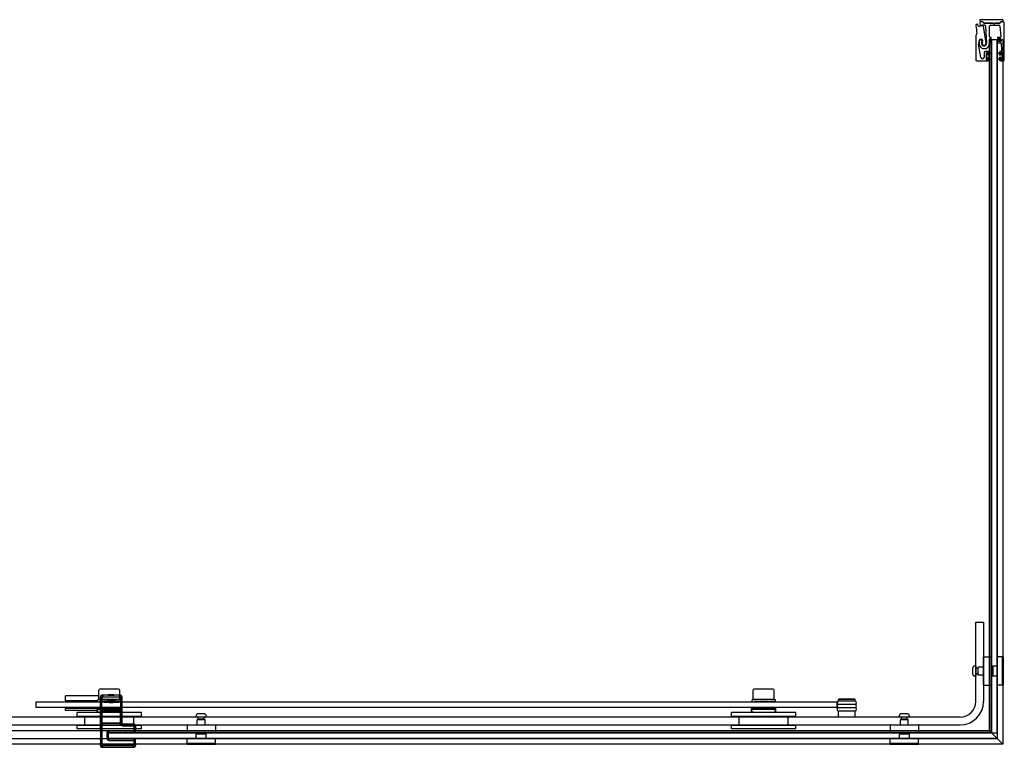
# Model space of a CAD drawing. Header units: millimetres. Extents: x 3857.63 to 3859.31, y 3608.96 to 3609.7.
# Tile 2 of 2: x 3858.3 to 3859.31, y 3608.96 to 3609.7. Entities that reach past the tile are written whole.
import ezdxf

# ---------------------------------------------------------------- set-up
doc = ezdxf.new("R2010")
doc.units = ezdxf.units.MM
doc.layers.add('SANINDUSA', color=3, linetype='Continuous')

msp = doc.modelspace()

# ---------------------------------------------------------------- linework, layer by layer
at = {"layer": 'SANINDUSA'}
for p, q in [((3859.2846, 3609.7004), (3859.2846, 3609.6995)), ((3859.3085, 3609.7004), (3859.2846, 3609.7004)), ((3859.3085, 3609.6995), (3859.3085, 3609.7004)), ((3859.2803, 3609.6945), (3859.2809, 3609.6902)), ((3859.2827, 3609.6943), (3859.2823, 3609.6956)), ((3859.2844, 3609.6969), (3859.2848, 3609.6949)), ((3859.2856, 3609.6985), (3859.2866, 3609.6985)), ((3859.2866, 3609.6984), (3859.2856, 3609.6984)), ((3859.2866, 3609.6984), (3859.2866, 3609.6984)), ((3859.2882, 3609.6972), (3859.2873, 3609.6981)), ((3859.2875, 3609.6981), (3859.2884, 3609.6972)), ((3859.2908, 3609.6766), (3859.2883, 3609.6939)), ((3859.2889, 3609.697), (3859.3045, 3609.697)), ((3859.2983, 3609.6969), (3859.2889, 3609.6969)), ((3859.2904, 3609.6939), (3859.2913, 3609.6765)), ((3859.2944, 3609.6828), (3859.2944, 3609.6939)), ((3859.2954, 3609.6949), (3859.3041, 3609.6949)), ((3859.2989, 3609.6963), (3859.2984, 3609.6968)), ((3859.3001, 3609.6968), (3859.2996, 3609.6963)), ((3859.3045, 3609.6969), (3859.3003, 3609.6969)), ((3859.3049, 3609.6972), (3859.3058, 3609.6981)), ((3859.3051, 3609.6939), (3859.3059, 3609.6829)), ((3859.3061, 3609.6981), (3859.3052, 3609.6972)), ((3859.3068, 3609.6985), (3859.3075, 3609.6985)), ((3859.3083, 3609.6984), (3859.3068, 3609.6984)), ((3859.3095, 3609.6594), (3859.3095, 3609.6971)), ((3859.2802, 3609.6839), (3859.2802, 3609.6594)), ((3859.2814, 3609.6855), (3859.2805, 3609.6846)), ((3859.281, 3609.69), (3859.2814, 3609.6898)), ((3859.2811, 3609.6888), (3859.2815, 3609.6859)), ((3859.2815, 3609.6893), (3859.2812, 3609.689)), ((3859.2944, 3609.6786), (3859.2944, 3609.6806)), ((3859.2956, 3609.6823), (3859.2949, 3609.6823)), ((3859.2949, 3609.6811), (3859.2956, 3609.6811)), ((3859.3054, 3609.6823), (3859.303, 3609.6823)), ((3859.303, 3609.6811), (3859.3055, 3609.6811)), ((3859.306, 3609.6807), (3859.3062, 3609.6787)), ((3859.2854, 3609.6619), (3859.2832, 3609.6754)), ((3859.2948, 3609.6798), (3859.2945, 3609.6798)), ((3859.2945, 3608.9726), (3859.2945, 3609.6798)), ((3859.2948, 3609.6798), (3859.2951, 3609.6798)), ((3859.2956, 3609.6781), (3859.2949, 3609.6781)), ((3859.2949, 3609.6769), (3859.2956, 3609.6769)), ((3859.2956, 3609.6798), (3859.2951, 3609.6798)), ((3859.2956, 3609.6798), (3859.296, 3609.6798)), ((3859.3025, 3609.6798), (3859.296, 3609.6798)), ((3859.296, 3608.9711), (3859.296, 3609.6798)), ((3859.2963, 3609.6798), (3859.2963, 3608.9708)), ((3859.3023, 3609.6798), (3859.2963, 3609.6798)), ((3859.3023, 3608.9708), (3859.3023, 3609.6798)), ((3859.3025, 3608.9645), (3859.3025, 3609.6798)), ((3859.3025, 3609.6798), (3859.3028, 3609.6798)), ((3859.3038, 3609.6798), (3859.3028, 3609.6798)), ((3859.3057, 3609.6781), (3859.303, 3609.6781)), ((3859.303, 3609.6769), (3859.3058, 3609.6769)), ((3859.3038, 3609.6798), (3859.307, 3609.6798)), ((3859.3063, 3609.6765), (3859.3068, 3609.6689)), ((3859.308, 3609.6798), (3859.307, 3609.6798)), ((3859.308, 3609.6798), (3859.308, 3608.959)), ((3859.289, 3609.6669), (3859.289, 3609.6622)), ((3859.293, 3609.6679), (3859.29, 3609.6679)), ((3859.2913, 3609.6597), (3859.2913, 3609.6666)), ((3859.2915, 3609.6596), (3859.2915, 3609.6666)), ((3859.2915, 3609.6666), (3859.2925, 3609.6666)), ((3859.2916, 3609.6669), (3859.2923, 3609.6669)), ((3859.2925, 3609.6666), (3859.2925, 3609.6644)), ((3859.2925, 3609.6644), (3859.2945, 3609.6644)), ((3859.2945, 3609.6619), (3859.2925, 3609.6619)), ((3859.2925, 3609.6619), (3859.2925, 3609.6596)), ((3859.2926, 3609.6666), (3859.2926, 3609.6651)), ((3859.2926, 3609.6612), (3859.2926, 3609.6597)), ((3859.2929, 3609.6648), (3859.2937, 3609.6648)), ((3859.2937, 3609.6615), (3859.2929, 3609.6615)), ((3859.294, 3609.6651), (3859.294, 3609.6669)), ((3859.294, 3609.6594), (3859.294, 3609.6612)), ((3859.2945, 3609.6666), (3859.2963, 3609.6666)), ((3859.2945, 3609.6644), (3859.2945, 3609.6666)), ((3859.2945, 3609.6596), (3859.2945, 3609.6619)), ((3859.2963, 3609.6666), (3859.2963, 3609.6596)), ((3859.3023, 3609.6666), (3859.3041, 3609.6666)), ((3859.3023, 3609.6596), (3859.3023, 3609.6666)), ((3859.3041, 3609.6666), (3859.3041, 3609.6644)), ((3859.3041, 3609.6644), (3859.3061, 3609.6644)), ((3859.3041, 3609.6619), (3859.3041, 3609.6596)), ((3859.3061, 3609.6619), (3859.3041, 3609.6619)), ((3859.3045, 3609.6669), (3859.3045, 3609.6651)), ((3859.3045, 3609.6612), (3859.3045, 3609.6594)), ((3859.3048, 3609.6648), (3859.3056, 3609.6648)), ((3859.3056, 3609.6615), (3859.3048, 3609.6615)), ((3859.3058, 3609.6679), (3859.3055, 3609.6679)), ((3859.3059, 3609.6651), (3859.3059, 3609.6666)), ((3859.3059, 3609.6597), (3859.3059, 3609.6612)), ((3859.3061, 3609.6644), (3859.3061, 3609.6666)), ((3859.3061, 3609.6666), (3859.3071, 3609.6666)), ((3859.3061, 3609.6596), (3859.3061, 3609.6619)), ((3859.3062, 3609.6669), (3859.3069, 3609.6669)), ((3859.3071, 3609.6666), (3859.3071, 3609.6596)), ((3859.3072, 3609.6666), (3859.3072, 3609.6597)), ((3859.2812, 3609.6584), (3859.293, 3609.6584)), ((3859.2925, 3609.6596), (3859.2915, 3609.6596)), ((3859.2923, 3609.6594), (3859.2916, 3609.6594)), ((3859.2963, 3609.6596), (3859.2945, 3609.6596)), ((3859.3041, 3609.6596), (3859.3023, 3609.6596)), ((3859.3055, 3609.6584), (3859.3085, 3609.6584)), ((3859.3071, 3609.6596), (3859.3061, 3609.6596)), ((3859.3069, 3609.6594), (3859.3062, 3609.6594)), ((3859.2803, 3609.0838), (3859.2883, 3609.0838)), ((3859.2803, 3609.0028), (3859.2803, 3609.0838)), ((3859.2883, 3609.0838), (3859.2883, 3609.0028)), ((3859.2883, 3609.0196), (3859.2883, 3609.048)), ((3859.2886, 3609.0483), (3859.296, 3609.0483)), ((3859.2963, 3609.048), (3859.2963, 3609.0196)), ((3859.3023, 3609.048), (3859.3023, 3609.0196)), ((3859.3072, 3609.0483), (3859.3026, 3609.0483)), ((3859.3073, 3609.0483), (3859.3073, 3609.0193)), ((3859.3083, 3609.0483), (3859.3073, 3609.0483)), ((3859.3083, 3609.0483), (3859.3083, 3609.0193)), ((3859.277, 3609.0365), (3859.277, 3609.0312)), ((3859.2803, 3609.0391), (3859.2795, 3609.0391)), ((3859.2803, 3609.0391), (3859.2803, 3609.0286)), ((3859.2823, 3609.0368), (3859.2803, 3609.0368)), ((3859.2823, 3609.0368), (3859.2823, 3609.0308)), ((3859.2826, 3609.0363), (3859.2823, 3609.0368)), ((3859.2828, 3609.0301), (3859.2828, 3609.0375)), ((3859.2883, 3609.0378), (3859.2831, 3609.0378)), ((3859.2973, 3609.0378), (3859.2963, 3609.0378)), ((3859.2973, 3609.0384), (3859.2978, 3609.0389)), ((3859.2973, 3609.0384), (3859.2973, 3609.0292)), ((3859.2978, 3609.0389), (3859.2978, 3609.0287)), ((3859.3023, 3609.0389), (3859.2978, 3609.0389)), ((3859.2803, 3609.0286), (3859.2795, 3609.0286)), ((3859.2823, 3609.0308), (3859.2803, 3609.0308)), ((3859.2826, 3609.0314), (3859.2823, 3609.0308)), ((3859.2883, 3609.0298), (3859.2831, 3609.0298)), ((3859.2973, 3609.0298), (3859.2963, 3609.0298)), ((3859.2973, 3609.0292), (3859.2978, 3609.0287)), ((3859.3023, 3609.0287), (3859.2978, 3609.0287)), ((3858.4028, 3609.0153), (3858.3835, 3609.0153)), ((3859.0728, 3609.0153), (3859.0535, 3609.0153)), ((3859.2886, 3609.0193), (3859.296, 3609.0193)), ((3859.3072, 3609.0193), (3859.3026, 3609.0193)), ((3859.3083, 3609.0193), (3859.3073, 3609.0193)), ((3858.3825, 3609.0085), (3858.3482, 3609.0085)), ((3858.3482, 3609.0035), (3858.3482, 3609.0085)), ((3858.3825, 3609.0048), (3858.3825, 3609.0143)), ((3858.4038, 3609.0048), (3858.3825, 3609.0048)), ((3858.384, 3609.0075), (3858.3844, 3609.0071)), ((3858.384, 3608.9731), (3858.384, 3609.0075)), ((3858.3844, 3609.0071), (3858.3859, 3609.0071)), ((3858.3844, 3609.0071), (3858.3844, 3609.0045)), ((3858.3847, 3609.0045), (3858.3847, 3609.0048)), ((3858.3859, 3609.0045), (3858.3859, 3609.0071)), ((3858.3864, 3609.0091), (3858.386, 3609.0095)), ((3858.386, 3609.0095), (3858.3924, 3609.0095)), ((3858.4036, 3609.0091), (3858.3864, 3609.0091)), ((3858.3864, 3609.0091), (3858.3864, 3609.0076)), ((3858.3864, 3609.0076), (3858.4036, 3609.0076)), ((3858.3926, 3609.0097), (3858.3923, 3609.0095)), ((3858.3976, 3609.0095), (3858.3923, 3609.0095)), ((3858.3925, 3609.0093), (3858.3923, 3609.0095)), ((3858.3974, 3609.0093), (3858.3925, 3609.0093)), ((3858.3926, 3609.0097), (3858.3974, 3609.0097)), ((3858.3974, 3609.0097), (3858.3976, 3609.0095)), ((3858.3974, 3609.0093), (3858.3976, 3609.0095)), ((3858.3976, 3609.0095), (3858.404, 3609.0095)), ((3858.4017, 3609.0045), (3858.4017, 3609.0048)), ((3858.404, 3609.0095), (3858.4036, 3609.0091)), ((3858.4036, 3609.0076), (3858.4036, 3609.0091)), ((3858.4038, 3609.0048), (3858.4038, 3609.0143)), ((3858.4041, 3609.0071), (3858.4041, 3609.0045)), ((3858.4041, 3609.0071), (3858.4056, 3609.0071)), ((3858.4056, 3609.0071), (3858.406, 3609.0075)), ((3858.4056, 3609.0045), (3858.4056, 3609.0071)), ((3858.406, 3609.0075), (3858.406, 3608.9808)), ((3859.0525, 3609.0048), (3859.0525, 3609.0143)), ((3859.0738, 3609.0048), (3859.0525, 3609.0048)), ((3859.0547, 3609.0045), (3859.0547, 3609.0048)), ((3859.0717, 3609.0045), (3859.0717, 3609.0048)), ((3859.0738, 3609.0048), (3859.0738, 3609.0143)), ((3859.1402, 3609.0052), (3859.1397, 3609.0047)), ((3859.1562, 3609.0052), (3859.1402, 3609.0052)), ((3859.1562, 3609.0052), (3859.1567, 3609.0047)), ((3858.3182, 3609.0025), (3859.1382, 3609.0025)), ((3858.3182, 3608.9965), (3858.3182, 3609.0025)), ((3859.1382, 3608.9965), (3858.3182, 3608.9965)), ((3858.3812, 3609.0035), (3858.3482, 3609.0035)), ((3858.3807, 3608.9955), (3858.3482, 3608.9955)), ((3858.3482, 3608.9935), (3858.3482, 3608.9955)), ((3858.3487, 3609.0035), (3858.3487, 3609.0025)), ((3858.3492, 3608.9965), (3858.3492, 3608.9955)), ((3858.3807, 3608.9955), (3858.3807, 3608.9965)), ((3858.3807, 3608.9955), (3858.3807, 3608.9945)), ((3858.3807, 3608.9955), (3858.4057, 3608.9955)), ((3858.3807, 3608.9955), (3858.3807, 3608.9955)), ((3858.3812, 3609.0025), (3858.3812, 3609.0045)), ((3858.384, 3609.0023), (3858.3841, 3609.0043)), ((3858.384, 3609.0023), (3858.3855, 3609.0023)), ((3858.384, 3609.0023), (3858.384, 3608.9958)), ((3858.384, 3608.9958), (3858.3855, 3608.9958)), ((3858.384, 3608.9958), (3858.3841, 3608.9938)), ((3858.3841, 3609.0043), (3858.3844, 3609.0045)), ((3858.3859, 3609.0045), (3858.3844, 3609.0045)), ((3858.3854, 3609.0028), (3858.3857, 3609.0031)), ((3858.3854, 3608.9953), (3858.3857, 3608.995)), ((3858.3855, 3608.9958), (3858.3855, 3609.0023)), ((3858.3857, 3609.0031), (3858.3859, 3609.0045)), ((3858.3859, 3608.9935), (3858.3857, 3608.995)), ((3858.392, 3609.0026), (3858.398, 3609.0026)), ((3858.3978, 3609.0026), (3858.3921, 3609.0026)), ((3858.3921, 3609.0026), (3858.3921, 3609.0026)), ((3858.3925, 3609.0023), (3858.3921, 3609.0026)), ((3858.3974, 3609.0023), (3858.3925, 3609.0023)), ((3858.3926, 3609.0021), (3858.3974, 3609.0021)), ((3858.393, 3609.0017), (3858.3926, 3609.0021)), ((3858.393, 3609.0017), (3858.397, 3609.0017)), ((3858.397, 3609.0017), (3858.3974, 3609.0021)), ((3858.3974, 3609.0023), (3858.3978, 3609.0026)), ((3858.3978, 3609.0026), (3858.3978, 3609.0026)), ((3858.401, 3609.0025), (3858.401, 3609.0025)), ((3858.4056, 3609.0045), (3858.4041, 3609.0045)), ((3858.4041, 3609.0045), (3858.4042, 3609.0031)), ((3858.4042, 3608.995), (3858.4041, 3608.9935)), ((3858.4042, 3609.0031), (3858.4045, 3609.0028)), ((3858.4042, 3608.995), (3858.4045, 3608.9953)), ((3858.4044, 3609.0023), (3858.4059, 3609.0023)), ((3858.4044, 3609.0023), (3858.4044, 3608.9958)), ((3858.4044, 3608.9958), (3858.4059, 3608.9958)), ((3858.4052, 3609.0025), (3858.4052, 3609.0045)), ((3858.4056, 3609.0045), (3858.4059, 3609.0043)), ((3858.4057, 3608.9955), (3858.4057, 3608.9965)), ((3858.4057, 3608.9945), (3858.4057, 3608.9955)), ((3858.4059, 3609.0043), (3858.4059, 3609.0023)), ((3858.4059, 3608.9958), (3858.4059, 3609.0023)), ((3858.4059, 3608.9938), (3858.4059, 3608.9958)), ((3859.0507, 3608.9955), (3859.0507, 3608.9965)), ((3859.0507, 3608.9955), (3859.0507, 3608.9945)), ((3859.0507, 3608.9955), (3859.0757, 3608.9955)), ((3859.0507, 3608.9955), (3859.0507, 3608.9955)), ((3859.0512, 3609.0025), (3859.0512, 3609.0045)), ((3859.071, 3609.0025), (3859.071, 3609.0025)), ((3859.0752, 3609.0025), (3859.0752, 3609.0045)), ((3859.0757, 3608.9955), (3859.0757, 3608.9965)), ((3859.0757, 3608.9945), (3859.0757, 3608.9955)), ((3859.1382, 3609.0025), (3859.1382, 3608.9965)), ((3859.1567, 3609.0047), (3859.1397, 3609.0047)), ((3859.1397, 3609.0032), (3859.1397, 3609.0047)), ((3859.1567, 3609.0032), (3859.1397, 3609.0032)), ((3859.1567, 3609.0029), (3859.1397, 3609.0029)), ((3859.1397, 3608.9999), (3859.1567, 3608.9999)), ((3859.1567, 3608.9995), (3859.1397, 3608.9995)), ((3859.1397, 3608.9965), (3859.1567, 3608.9965)), ((3859.1567, 3608.9962), (3859.1397, 3608.9962)), ((3859.1412, 3609.0029), (3859.1412, 3609.0032)), ((3859.1412, 3608.9995), (3859.1412, 3608.9999)), ((3859.1412, 3608.9962), (3859.1412, 3608.9965)), ((3859.1552, 3609.0029), (3859.1552, 3609.0032)), ((3859.1552, 3608.9995), (3859.1552, 3608.9999)), ((3859.1552, 3608.9962), (3859.1552, 3608.9965)), ((3859.1567, 3609.0032), (3859.1567, 3609.0047)), ((3859.2643, 3608.9868), (3857.6953, 3608.9868)), ((3858.3807, 3608.9935), (3858.3482, 3608.9935)), ((3858.4262, 3608.9913), (3858.3602, 3608.9913)), ((3858.3602, 3608.9873), (3858.3602, 3608.9913)), ((3858.4262, 3608.9873), (3858.3602, 3608.9873)), ((3858.3682, 3608.9783), (3858.3682, 3608.9873)), ((3858.3807, 3608.9935), (3858.3807, 3608.9945)), ((3858.4057, 3608.9945), (3858.3807, 3608.9945)), ((3858.3807, 3608.9913), (3858.3807, 3608.9935)), ((3858.3815, 3608.9926), (3858.381, 3608.9945)), ((3858.4034, 3608.9915), (3858.383, 3608.9915)), ((3858.3841, 3608.9938), (3858.3844, 3608.9935)), ((3858.3842, 3608.9816), (3858.3842, 3608.992)), ((3858.3842, 3608.992), (3858.3842, 3608.992)), ((3858.3842, 3608.9816), (3858.3842, 3608.992)), ((3858.3843, 3608.9932), (3858.3844, 3608.9933)), ((3858.386, 3608.9932), (3858.3843, 3608.9932)), ((3858.3843, 3608.993), (3858.3844, 3608.9931)), ((3858.3844, 3608.9935), (3858.3859, 3608.9935)), ((3858.3844, 3608.9935), (3858.3844, 3608.9933)), ((3858.3844, 3608.9931), (3858.3844, 3608.9805)), ((3858.3859, 3608.9933), (3858.3859, 3608.9935)), ((3858.3859, 3608.9933), (3858.4041, 3608.9933)), ((3858.3859, 3608.9804), (3858.3859, 3608.9931)), ((3858.3859, 3608.9931), (3858.4041, 3608.9931)), ((3858.386, 3608.9932), (3858.3861, 3608.9932)), ((3858.3861, 3608.9932), (3858.3861, 3608.9931)), ((3858.3866, 3608.9932), (3858.4034, 3608.9932)), ((3858.3866, 3608.9931), (3858.3866, 3608.9932)), ((3858.4034, 3608.9932), (3858.4034, 3608.9931)), ((3858.4039, 3608.9932), (3858.404, 3608.9932)), ((3858.4039, 3608.9931), (3858.4039, 3608.9932)), ((3858.4057, 3608.9932), (3858.404, 3608.9932)), ((3858.4041, 3608.9935), (3858.4056, 3608.9935)), ((3858.4041, 3608.9935), (3858.4041, 3608.9933)), ((3858.4041, 3608.9931), (3858.4041, 3608.9804)), ((3858.4048, 3608.9926), (3858.4053, 3608.9945)), ((3858.4056, 3608.9935), (3858.4059, 3608.9938)), ((3858.4056, 3608.9933), (3858.4056, 3608.9935)), ((3858.4056, 3608.9933), (3858.4057, 3608.9932)), ((3858.4056, 3608.9805), (3858.4056, 3608.9931)), ((3858.4056, 3608.9931), (3858.4057, 3608.993)), ((3858.4057, 3608.9935), (3858.4057, 3608.9945)), ((3858.4057, 3608.9913), (3858.4057, 3608.9935)), ((3858.4057, 3608.992), (3858.4057, 3608.9816)), ((3858.4057, 3608.992), (3858.4057, 3608.992)), ((3858.4057, 3608.992), (3858.4057, 3608.9816)), ((3858.4182, 3608.9783), (3858.4182, 3608.9873)), ((3858.4262, 3608.9873), (3858.4262, 3608.9913)), ((3858.4819, 3608.9868), (3858.4819, 3608.9876)), ((3858.4924, 3608.9868), (3858.4819, 3608.9868)), ((3858.4842, 3608.9848), (3858.4842, 3608.9868)), ((3858.4902, 3608.9848), (3858.4842, 3608.9848)), ((3858.4847, 3608.9845), (3858.4842, 3608.9848)), ((3858.4899, 3608.9901), (3858.4845, 3608.9901)), ((3858.4896, 3608.9845), (3858.4902, 3608.9848)), ((3858.4902, 3608.9848), (3858.4902, 3608.9868)), ((3858.4924, 3608.9868), (3858.4924, 3608.9876)), ((3859.0962, 3608.9913), (3859.0302, 3608.9913)), ((3859.0302, 3608.9873), (3859.0302, 3608.9913)), ((3859.0962, 3608.9873), (3859.0302, 3608.9873)), ((3859.0382, 3608.9783), (3859.0382, 3608.9873)), ((3859.0507, 3608.9935), (3859.0507, 3608.9945)), ((3859.0757, 3608.9945), (3859.0507, 3608.9945)), ((3859.0507, 3608.9913), (3859.0507, 3608.9935)), ((3859.0515, 3608.9926), (3859.051, 3608.9945)), ((3859.0734, 3608.9915), (3859.053, 3608.9915)), ((3859.0748, 3608.9926), (3859.0753, 3608.9945)), ((3859.0757, 3608.9935), (3859.0757, 3608.9945)), ((3859.0757, 3608.9913), (3859.0757, 3608.9935)), ((3859.0882, 3608.9783), (3859.0882, 3608.9873)), ((3859.0962, 3608.9873), (3859.0962, 3608.9913)), ((3859.1397, 3608.9932), (3859.1567, 3608.9932)), ((3859.1567, 3608.9928), (3859.1397, 3608.9928)), ((3859.1397, 3608.9868), (3859.1397, 3608.9928)), ((3859.1412, 3608.9928), (3859.1412, 3608.9932)), ((3859.1552, 3608.9928), (3859.1552, 3608.9932)), ((3859.1567, 3608.9868), (3859.1567, 3608.9928)), ((3859.2019, 3608.9868), (3859.2019, 3608.9876)), ((3859.2124, 3608.9868), (3859.2019, 3608.9868)), ((3859.2042, 3608.9848), (3859.2042, 3608.9868)), ((3859.2102, 3608.9848), (3859.2042, 3608.9848)), ((3859.2047, 3608.9845), (3859.2042, 3608.9848)), ((3859.2099, 3608.9901), (3859.2045, 3608.9901)), ((3859.2096, 3608.9845), (3859.2102, 3608.9848)), ((3859.2102, 3608.9848), (3859.2102, 3608.9868)), ((3859.2124, 3608.9868), (3859.2124, 3608.9876)), ((3857.6953, 3608.9788), (3859.2643, 3608.9788)), ((3858.4262, 3608.9783), (3858.3602, 3608.9783)), ((3858.3602, 3608.9748), (3858.3602, 3608.9783)), ((3858.4262, 3608.9748), (3858.3602, 3608.9748)), ((3858.3842, 3608.9816), (3858.3842, 3608.9816)), ((3858.3844, 3608.9805), (3858.3843, 3608.9806)), ((3858.3844, 3608.9803), (3858.3843, 3608.9804)), ((3858.3843, 3608.9804), (3858.386, 3608.9804)), ((3858.3844, 3608.9803), (3858.3844, 3608.9582)), ((3858.4041, 3608.9804), (3858.3859, 3608.9804)), ((3858.3859, 3608.9582), (3858.3859, 3608.9802)), ((3858.4041, 3608.9802), (3858.3859, 3608.9802)), ((3858.3861, 3608.9803), (3858.386, 3608.9804)), ((3858.3861, 3608.9804), (3858.3861, 3608.9803)), ((3858.3866, 3608.9803), (3858.3866, 3608.9804)), ((3858.4034, 3608.9803), (3858.3866, 3608.9803)), ((3858.4034, 3608.9804), (3858.4034, 3608.9803)), ((3858.4039, 3608.9803), (3858.4039, 3608.9804)), ((3858.404, 3608.9804), (3858.4039, 3608.9803)), ((3858.404, 3608.9804), (3858.4057, 3608.9804)), ((3858.4041, 3608.9802), (3858.4056, 3608.9803)), ((3858.4057, 3608.9806), (3858.4056, 3608.9805)), ((3858.4057, 3608.9804), (3858.4056, 3608.9803)), ((3858.4057, 3608.9816), (3858.4057, 3608.9816)), ((3858.406, 3608.9808), (3858.4057, 3608.9806)), ((3858.4057, 3608.9806), (3858.4057, 3608.9804)), ((3858.4066, 3608.9794), (3858.407, 3608.9798)), ((3858.4176, 3608.9794), (3858.4066, 3608.9794)), ((3858.4066, 3608.9794), (3858.4066, 3608.9779)), ((3858.4066, 3608.9779), (3858.4176, 3608.9779)), ((3858.407, 3608.9798), (3858.418, 3608.9798)), ((3858.418, 3608.9798), (3858.4176, 3608.9794)), ((3858.4176, 3608.9779), (3858.4176, 3608.9794)), ((3858.4181, 3608.9774), (3858.4196, 3608.9774)), ((3858.4181, 3608.9774), (3858.4181, 3608.9728)), ((3858.4196, 3608.9774), (3858.42, 3608.9778)), ((3858.4196, 3608.9728), (3858.4196, 3608.9774)), ((3858.42, 3608.9778), (3858.42, 3608.9731)), ((3858.4262, 3608.9748), (3858.4262, 3608.9783)), ((3858.4727, 3608.9785), (3858.4727, 3608.9711)), ((3858.473, 3608.9788), (3858.5014, 3608.9788)), ((3858.4832, 3608.9788), (3858.4832, 3608.984)), ((3858.4835, 3608.9843), (3858.4909, 3608.9843)), ((3858.4912, 3608.9788), (3858.4912, 3608.984)), ((3858.5017, 3608.9785), (3858.5017, 3608.9711)), ((3859.0962, 3608.9783), (3859.0302, 3608.9783)), ((3859.0302, 3608.9748), (3859.0302, 3608.9783)), ((3859.0962, 3608.9748), (3859.0302, 3608.9748)), ((3859.0962, 3608.9748), (3859.0962, 3608.9783)), ((3859.1927, 3608.9785), (3859.1927, 3608.9711)), ((3859.193, 3608.9788), (3859.2214, 3608.9788)), ((3859.2032, 3608.9788), (3859.2032, 3608.984)), ((3859.2035, 3608.9843), (3859.2109, 3608.9843)), ((3859.2112, 3608.9788), (3859.2112, 3608.984)), ((3859.2217, 3608.9785), (3859.2217, 3608.9711)), ((3858.3882, 3608.9726), (3857.6947, 3608.9726)), ((3858.3882, 3608.9645), (3857.6947, 3608.9645)), ((3858.384, 3608.9731), (3858.384, 3608.9731)), ((3858.384, 3608.9722), (3858.384, 3608.966)), ((3858.384, 3608.965), (3858.3841, 3608.9646)), ((3859.2945, 3608.9726), (3858.3882, 3608.9726)), ((3859.3025, 3608.9645), (3858.3882, 3608.9645)), ((3858.3907, 3608.9708), (3858.3922, 3608.9708)), ((3858.3907, 3608.9708), (3858.3907, 3608.9649)), ((3858.3907, 3608.9649), (3858.3922, 3608.9649)), ((3858.3922, 3608.9645), (3858.3922, 3608.9726)), ((3859.296, 3608.9711), (3858.3922, 3608.9711)), ((3858.3922, 3608.9708), (3859.3022, 3608.9708)), ((3858.3922, 3608.9648), (3858.3922, 3608.9708)), ((3858.3922, 3608.9649), (3858.3922, 3608.9708)), ((3859.3022, 3608.9648), (3858.3922, 3608.9648)), ((3858.3925, 3608.971), (3858.3927, 3608.9713)), ((3858.4183, 3608.971), (3858.3925, 3608.971)), ((3858.3925, 3608.9646), (3858.4183, 3608.9646)), ((3858.3927, 3608.9644), (3858.3925, 3608.9646)), ((3858.3927, 3608.9728), (3858.3927, 3608.9713)), ((3858.4181, 3608.9728), (3858.3927, 3608.9728)), ((3858.3927, 3608.9713), (3858.4181, 3608.9713)), ((3858.4181, 3608.9728), (3858.4181, 3608.9713)), ((3858.4196, 3608.9728), (3858.4181, 3608.9728)), ((3858.4181, 3608.9713), (3858.4183, 3608.971)), ((3858.4183, 3608.9646), (3858.4181, 3608.9644)), ((3858.4198, 3608.9725), (3858.4196, 3608.9728)), ((3858.4198, 3608.9729), (3858.42, 3608.9731)), ((3858.4727, 3608.9599), (3858.4727, 3608.9645)), ((3858.5014, 3608.9708), (3858.473, 3608.9708)), ((3858.5014, 3608.9648), (3858.473, 3608.9648)), ((3858.4826, 3608.9698), (3858.4821, 3608.9693)), ((3858.4923, 3608.9693), (3858.4821, 3608.9693)), ((3858.4821, 3608.9648), (3858.4821, 3608.9693)), ((3858.4918, 3608.9698), (3858.4826, 3608.9698)), ((3858.4832, 3608.9698), (3858.4832, 3608.9708)), ((3858.4912, 3608.9698), (3858.4912, 3608.9708)), ((3858.4918, 3608.9698), (3858.4923, 3608.9693)), ((3858.4923, 3608.9648), (3858.4923, 3608.9693)), ((3858.5017, 3608.9599), (3858.5017, 3608.9645)), ((3859.1927, 3608.9599), (3859.1927, 3608.9645)), ((3859.2214, 3608.9708), (3859.193, 3608.9708)), ((3859.2214, 3608.9648), (3859.193, 3608.9648)), ((3859.2026, 3608.9698), (3859.2021, 3608.9693)), ((3859.2123, 3608.9693), (3859.2021, 3608.9693)), ((3859.2021, 3608.9648), (3859.2021, 3608.9693)), ((3859.2118, 3608.9698), (3859.2026, 3608.9698)), ((3859.2032, 3608.9698), (3859.2032, 3608.9708)), ((3859.2112, 3608.9698), (3859.2112, 3608.9708)), ((3859.2118, 3608.9698), (3859.2123, 3608.9693)), ((3859.2123, 3608.9648), (3859.2123, 3608.9693)), ((3859.2217, 3608.9599), (3859.2217, 3608.9645)), ((3859.308, 3608.959), (3859.2945, 3608.9726)), ((3859.2963, 3608.9708), (3859.3023, 3608.9708)), ((3859.3022, 3608.9708), (3859.3022, 3608.9648)), ((3859.308, 3608.959), (3857.6947, 3608.959)), ((3858.3841, 3608.9587), (3858.384, 3608.9585)), ((3858.384, 3608.9578), (3858.384, 3608.9585)), ((3858.3844, 3608.9582), (3858.384, 3608.9578)), ((3858.3842, 3608.9632), (3858.3842, 3608.96)), ((3858.3844, 3608.9582), (3858.3859, 3608.9582)), ((3858.386, 3608.9558), (3858.3864, 3608.9562)), ((3858.418, 3608.9558), (3858.386, 3608.9558)), ((3858.3864, 3608.9562), (3858.3864, 3608.9577)), ((3858.4176, 3608.9577), (3858.3864, 3608.9577)), ((3858.3864, 3608.9562), (3858.4176, 3608.9562)), ((3858.3927, 3608.9629), (3858.3927, 3608.9644)), ((3858.4181, 3608.9644), (3858.3927, 3608.9644)), ((3858.3927, 3608.9629), (3858.4181, 3608.9629)), ((3858.4176, 3608.9562), (3858.4176, 3608.9577)), ((3858.4176, 3608.9562), (3858.418, 3608.9558)), ((3858.4181, 3608.9644), (3858.4181, 3608.9629)), ((3858.4181, 3608.9629), (3858.4196, 3608.9629)), ((3858.4181, 3608.9629), (3858.4181, 3608.9582)), ((3858.4196, 3608.9582), (3858.4181, 3608.9582)), ((3858.4196, 3608.9629), (3858.4198, 3608.9631)), ((3858.4196, 3608.9582), (3858.4196, 3608.9629)), ((3858.42, 3608.9578), (3858.4196, 3608.9582)), ((3858.4198, 3608.96), (3858.4198, 3608.9631)), ((3858.42, 3608.9585), (3858.4198, 3608.9587)), ((3858.42, 3608.9585), (3858.42, 3608.9578)), ((3858.5017, 3608.9598), (3858.4727, 3608.9598)), ((3858.4727, 3608.9588), (3858.4727, 3608.9598)), ((3858.5017, 3608.9588), (3858.4727, 3608.9588)), ((3858.5017, 3608.9588), (3858.5017, 3608.9598)), ((3859.2217, 3608.9598), (3859.1927, 3608.9598)), ((3859.1927, 3608.9588), (3859.1927, 3608.9598)), ((3859.2217, 3608.9588), (3859.1927, 3608.9588)), ((3859.2217, 3608.9588), (3859.2217, 3608.9598))]:
    msp.add_line(p, q, dxfattribs=at)
for centre, radius, start, end in [((3859.2813, 3609.6947), 0.001, 112.0416, 188), ((3859.2887, 3609.6763), 0.0208, 109.8637, 112.0416), ((3859.2818, 3609.6954), 0.0005, 17.0409, 109.8637), ((3859.2836, 3609.6946), 0.001, 197.0409, 285.5318), ((3859.2887, 3609.6763), 0.018, 93.1257, 105.5318), ((3859.2856, 3609.6971), 0.00125, 90, 192.0409), ((3859.2856, 3609.6995), 0.001, 180, 270), ((3859.2853, 3609.695), 0.0005, 192.0409, 280.5318), ((3859.2887, 3609.6763), 0.0185, 87.7502, 100.5318), ((3859.2866, 3609.6971), 0.00135, 45, 90), ((3859.2866, 3609.6974), 0.001, 45, 90), ((3859.2878, 3609.6938), 0.0005, 8.3756, 93.1257), ((3859.2889, 3609.6979), 0.001, 225, 270), ((3859.2889, 3609.6976), 0.00065, 225.6176, 270), ((3859.2894, 3609.6938), 0.001, 3, 87.7502), ((3859.2954, 3609.6939), 0.001, 90, 180), ((3859.2983, 3609.6966), 0.00025, 45, 90), ((3859.2993, 3609.6967), 0.0005, 225, 315), ((3859.3003, 3609.6966), 0.00025, 90, 135), ((3859.3041, 3609.6939), 0.001, 4.057, 90), ((3859.3045, 3609.6979), 0.001, 270, 315.0893), ((3859.3045, 3609.6976), 0.00065, 270, 314.5552), ((3859.3068, 3609.6971), 0.00135, 90, 134.5552), ((3859.3068, 3609.6974), 0.001, 90.5341, 135.0893), ((3859.3075, 3609.6995), 0.001, 270, 0), ((3859.3083, 3609.6971), 0.00125, 0, 90), ((3859.2812, 3609.6839), 0.001, 135, 180), ((3859.2812, 3609.6903), 0.0003, 188, 233), ((3859.2814, 3609.6888), 0.0003, 143, 188), ((3859.2812, 3609.6895), 0.0003, 323, 53), ((3859.281, 3609.6858), 0.0005, 315, 8), ((3859.2857, 3609.6787), 0.00177, 322.1849, 145.5307), ((3859.2949, 3609.6828), 0.0005, 180, 270), ((3859.2949, 3609.6806), 0.0005, 90, 180), ((3859.2956, 3609.6817), 0.0006, 270, 90), ((3859.303, 3609.6817), 0.0006, 90, 270), ((3859.3054, 3609.6828), 0.0005, 270, 4.057), ((3859.3055, 3609.6806), 0.0005, 4.057, 90), ((3859.2892, 3609.6763), 0.00598, 145.5307, 188.9939), ((3859.289, 3609.6762), 0.00537, 145.3737, 1.6209), ((3859.2856, 3609.6786), 0.00125, 323.9783, 145.3737), ((3859.2887, 3609.6763), 0.0026, 143.9783, 3), ((3859.2887, 3609.6763), 0.0021, 142.1849, 8.3756), ((3859.2949, 3609.6786), 0.0005, 180, 270), ((3859.2949, 3609.6764), 0.0005, 90, 181.6209), ((3859.2956, 3609.6775), 0.0006, 270, 90), ((3859.303, 3609.6775), 0.0006, 90, 270), ((3859.3057, 3609.6786), 0.0005, 270, 4.057), ((3859.3058, 3609.6764), 0.0005, 4.057, 90), ((3859.2872, 3609.6622), 0.00183, 188.9939, 0), ((3859.29, 3609.6669), 0.001, 90, 180), ((3859.2916, 3609.6666), 0.0003, 90, 180), ((3859.2923, 3609.6666), 0.0003, 0, 90), ((3859.2929, 3609.6651), 0.0003, 180, 270), ((3859.2929, 3609.6612), 0.0003, 90, 180), ((3859.293, 3609.6669), 0.001, 0, 90), ((3859.2937, 3609.6651), 0.0003, 270, 0), ((3859.2937, 3609.6612), 0.0003, 0, 90), ((3859.3055, 3609.6669), 0.001, 90, 180), ((3859.3048, 3609.6651), 0.0003, 180, 270), ((3859.3048, 3609.6612), 0.0003, 90, 180), ((3859.3056, 3609.6651), 0.0003, 270, 0), ((3859.3056, 3609.6612), 0.0003, 0, 90), ((3859.3058, 3609.6689), 0.001, 270, 4.057), ((3859.3062, 3609.6666), 0.0003, 90, 180), ((3859.3069, 3609.6666), 0.0003, 0, 90), ((3859.2812, 3609.6594), 0.001, 180, 270), ((3859.2916, 3609.6597), 0.0003, 180, 270), ((3859.2923, 3609.6597), 0.0003, 270, 0), ((3859.293, 3609.6594), 0.001, 270, 0), ((3859.3055, 3609.6594), 0.001, 180, 270), ((3859.3062, 3609.6597), 0.0003, 180, 270), ((3859.3069, 3609.6597), 0.0003, 270, 0), ((3859.3085, 3609.6594), 0.001, 270, 0), ((3859.2886, 3609.048), 0.0003, 90, 180), ((3859.296, 3609.048), 0.0003, 0, 90), ((3859.3026, 3609.048), 0.0003, 90, 180), ((3859.3072, 3609.0482), 0.0001, 0, 90), ((3859.2795, 3609.0365), 0.00256, 90, 180), ((3859.2828, 3609.0364), 0.000144, 210, 269.8452), ((3859.2831, 3609.0375), 0.0003, 90, 180), ((3859.2795, 3609.0312), 0.00256, 180, 270), ((3859.2828, 3609.0313), 0.000144, 90.1548, 150), ((3859.2831, 3609.0301), 0.0003, 180, 270), ((3858.3835, 3609.0143), 0.001, 90, 180), ((3858.4028, 3609.0143), 0.001, 0, 90), ((3859.0535, 3609.0143), 0.001, 90, 180), ((3859.0728, 3609.0143), 0.001, 0, 90), ((3859.2886, 3609.0196), 0.0003, 180, 270), ((3859.296, 3609.0196), 0.0003, 270, 0), ((3859.3026, 3609.0196), 0.0003, 180, 270), ((3859.3072, 3609.0194), 0.0001, 270, 0), ((3858.3924, 3609.0092), 0.000144, 338.2447, 60), ((3858.3975, 3609.0092), 0.000144, 120, 201.7553), ((3858.395, 3609.1024), 0.1001, 264.5435, 268.5641), ((3858.3876, 3609.003), 0.00217, 185.005, 198.8651), ((3858.3876, 3608.9951), 0.00217, 161.1324, 174.9975), ((3858.395, 3608.8957), 0.1001, 84.5255, 95.4565), ((3858.395, 3609.1024), 0.1006, 264.6327, 268.7818), ((3858.395, 3608.8957), 0.1006, 84.6151, 95.3673), ((3858.395, 3609.1024), 0.0998, 264.6918, 275.3262), ((3858.395, 3608.8957), 0.0998, 84.6738, 95.3082), ((3858.395, 3609.1024), 0.0983, 264.6918, 275.3262), ((3858.3921, 3609.0032), 0.000652, 254.7859, 270.4494), ((3858.3924, 3609.0022), 0.000144, 323.7076, 60), ((3858.395, 3609.1024), 0.1006, 271.2363, 275.3849), ((3858.3975, 3609.0022), 0.000144, 120, 216.2924), ((3858.395, 3609.1024), 0.1001, 271.4545, 275.4745), ((3858.4023, 3609.003), 0.00217, 341.0923, 354.9415), ((3858.4023, 3608.9951), 0.00217, 5.056, 18.9102), ((3859.1397, 3609.0014), 0.0015, 90, 270), ((3859.1397, 3608.998), 0.0015, 90, 270), ((3859.1397, 3608.9947), 0.0015, 90, 270), ((3859.1567, 3609.0014), 0.0015, 270, 90), ((3859.1567, 3608.998), 0.0015, 270, 90), ((3859.1567, 3608.9947), 0.0015, 270, 90), ((3859.2643, 3609.0028), 0.024, 270, 0), ((3859.2643, 3609.0028), 0.016, 270, 0), ((3858.383, 3608.993), 0.0015, 195.0662, 270), ((3858.3846, 3608.991), 0.0005, 37.385, 90), ((3858.395, 3608.8957), 0.0983, 84.6738, 95.3082), ((3858.4018, 3608.991), 0.0005, 90, 142.615), ((3858.4034, 3608.993), 0.0015, 270, 344.9338), ((3858.4845, 3608.9876), 0.00256, 90, 180), ((3858.4899, 3608.9876), 0.00256, 0, 90), ((3859.053, 3608.993), 0.0015, 195.0662, 270), ((3859.0546, 3608.991), 0.0005, 37.385, 90), ((3859.0718, 3608.991), 0.0005, 90, 142.615), ((3859.0734, 3608.993), 0.0015, 270, 344.9338), ((3859.2045, 3608.9876), 0.00256, 90, 180), ((3859.2099, 3608.9876), 0.00256, 0, 90), ((3858.473, 3608.9785), 0.0003, 90, 180), ((3858.4835, 3608.984), 0.0003, 90, 180), ((3858.4847, 3608.9843), 0.000144, 0.1548, 60), ((3858.4897, 3608.9843), 0.000144, 120, 179.8452), ((3858.4909, 3608.984), 0.0003, 0, 90), ((3858.5014, 3608.9785), 0.0003, 0, 90), ((3859.193, 3608.9785), 0.0003, 90, 180), ((3859.2035, 3608.984), 0.0003, 90, 180), ((3859.2047, 3608.9843), 0.000144, 0.1548, 60), ((3859.2097, 3608.9843), 0.000144, 120, 179.8452), ((3859.2109, 3608.984), 0.0003, 0, 90), ((3859.2214, 3608.9785), 0.0003, 0, 90), ((3858.3927, 3608.9708), 0.000501, 135.0045, 179.9811), ((3858.3927, 3608.9649), 0.000501, 180.019, 224.9954), ((3858.4182, 3608.9726), 0.0016, 350.2247, 359.4609), ((3858.473, 3608.9711), 0.0003, 180, 270), ((3858.473, 3608.9645), 0.0003, 90, 180), ((3858.5014, 3608.9711), 0.0003, 270, 0), ((3858.5014, 3608.9645), 0.0003, 0, 90), ((3859.193, 3608.9711), 0.0003, 180, 270), ((3859.193, 3608.9645), 0.0003, 90, 180), ((3859.2214, 3608.9711), 0.0003, 270, 0), ((3859.2214, 3608.9645), 0.0003, 0, 90), ((3858.4728, 3608.9599), 0.0001, 180, 270), ((3858.5016, 3608.9599), 0.0001, 270, 0), ((3859.1928, 3608.9599), 0.0001, 180, 270), ((3859.2216, 3608.9599), 0.0001, 270, 0)]:
    msp.add_arc(centre, radius, start, end, dxfattribs=at)
for centre, major_axis, ratio, start_param, end_param in [((3858.386, 3609.0075), (-0.00141, 0.00141), 0.999695, 5.497939, 7.068431), ((3858.3864, 3609.0071), (-0.00141, -0.00141), 0.999848, 3.927143, 5.497635), ((3858.3864, 3609.0071), (-0.000354, 0.000354), 0.999695, 5.497939, 7.068431), ((3858.395, 3609.0092), (0.003, 0), 0.017455, 2.490845, 6.933933), ((3858.4036, 3609.0071), (-0.00141, 0.00141), 0.999848, 3.927143, 5.497635), ((3858.4036, 3609.0071), (0.000354, 0.000354), 0.999695, 5.497939, 7.068431), ((3858.404, 3609.0075), (0.00141, 0.00141), 0.999695, 5.497939, 7.068431), ((3858.3932, 3609.0045), (-0.012, 0), 0.000227, 3.141593, 6.283185), ((3858.3856, 3609.0043), (0.00101, -0.00111), 0.999722, 3.974746, 5.450032), ((3858.3856, 3608.9938), (0.00101, 0.00111), 0.999722, 0.833153, 2.308439), ((3858.3859, 3609.0045), (-0.00101, 0.00111), 0.999721, 0.831859, 2.309733), ((3858.3859, 3608.9935), (0.00101, 0.00111), 0.999721, 0.831859, 2.309733), ((3858.3932, 3609.0025), (-0.012, 0), 0.000227, 2.356109, 5.497873), ((3858.3932, 3609.0025), (-0.0078, 0), 0.000227, 3.141593, 5.297135), ((3858.4041, 3609.0045), (-0.00101, -0.00111), 0.999721, 0.832017, 2.309576), ((3858.4041, 3608.9935), (0.00101, -0.00111), 0.999721, 0.832017, 2.309576), ((3858.4044, 3609.0043), (0.00101, 0.00111), 0.999722, 3.974903, 5.449875), ((3858.4044, 3608.9938), (0.00101, -0.00111), 0.999722, 0.83331, 2.308282), ((3859.0632, 3609.0045), (-0.012, 0), 0.000227, 3.141593, 6.283185), ((3859.0632, 3609.0025), (-0.012, 0), 0.000227, 2.278381, 5.627762), ((3859.0632, 3609.0025), (-0.0078, 0), 0.000227, 3.141593, 5.497746), ((3858.3843, 3608.992), (0, -0.0012), 0.017455, 3.159046, 4.712389), ((3858.3843, 3608.992), (0, 0.001), 0.017455, 0.017453, 1.570796), ((3858.3859, 3608.9933), (0.0015, 0), 0.017455, 1.570796, 3.124139), ((3858.3859, 3608.9931), (-0.0015, 0), 0.017455, 4.712389, 6.265732), ((3858.386, 3608.992), (0, -0.0012), 0.017455, 3.159046, 3.503264), ((3858.3866, 3608.9932), (0.0005, 0), 0.017455, 1.570796, 3.124139), ((3858.4034, 3608.9932), (0.0005, 0), 0.017455, 0.017453, 1.570796), ((3858.404, 3608.992), (0, 0.0012), 0.017455, 5.921514, 6.265732), ((3858.4041, 3608.9933), (0.0015, 0), 0.017455, 0.017453, 1.570796), ((3858.4041, 3608.9931), (-0.0015, 0), 0.017455, 3.159046, 4.712389), ((3858.4057, 3608.992), (0, 0.0012), 0.017455, 4.712389, 6.265732), ((3858.4057, 3608.992), (0, -0.001), 0.017455, 1.570796, 3.124139), ((3858.3843, 3608.9816), (0, -0.0012), 0.017455, 4.712389, 6.265732), ((3858.3843, 3608.9816), (0, 0.001), 0.017455, 1.570796, 3.124139), ((3858.3859, 3608.9805), (0.0015, 0), 0.017455, 3.159046, 4.712389), ((3858.3859, 3608.9803), (-0.0015, 0), 0.017455, 0.017453, 1.570796), ((3858.386, 3608.9816), (0, -0.0012), 0.017455, 5.921514, 6.265732), ((3858.3866, 3608.9803), (-0.0005, 0), 0.017455, 0.017453, 1.570796), ((3858.4034, 3608.9803), (-0.0005, 0), 0.017455, 1.570796, 3.124139), ((3858.404, 3608.9816), (0, 0.0012), 0.017455, 3.159046, 3.503264), ((3858.4041, 3608.9805), (0.0015, 0), 0.017455, 4.712389, 6.265732), ((3858.4066, 3608.9804), (-0.00177, -0.00177), 0.999695, 5.578075, 7.068431), ((3858.4066, 3608.9804), (-0.000708, -0.000708), 0.998783, 5.673241, 7.068431), ((3858.4057, 3608.9816), (0, 0.0012), 0.017455, 3.704934, 4.712389), ((3858.4057, 3608.9816), (0, -0.001), 0.017455, 0.017453, 1.570796), ((3858.407, 3608.9808), (-0.000707, -0.000707), 0.999695, 5.497939, 7.068431), ((3858.4126, 3608.9795), (0.003, 0), 0.017455, 4.712389, 10.995574), ((3858.4176, 3608.9774), (-0.00141, 0.00141), 0.999848, 3.927143, 5.497635), ((3858.4176, 3608.9774), (0.000354, 0.000354), 0.999695, 5.497939, 7.068431), ((3858.418, 3608.9778), (0.00141, 0.00141), 0.999695, 5.497939, 7.068431), ((3858.384, 3608.9722), (0, 0.00085), 0.017455, 4.712389, 6.265732), ((3858.384, 3608.966), (0, -0.001), 0.017455, 4.712389, 6.195919), ((3858.3841, 3608.9632), (0, 0.00135), 0.017455, 4.712389, 6.195919), ((3858.3927, 3608.9708), (0.00141, 0.00141), 0.999695, 0.785246, 2.356347), ((3858.3927, 3608.9649), (0.00141, -0.00141), 0.999695, 3.926839, 5.497939), ((3858.3925, 3608.9705), (-0.000354, -0.000354), 0.999695, 3.926839, 4.408005), ((3858.3925, 3608.9651), (-0.000354, 0.000354), 0.999695, 1.875313, 2.356347), ((3858.3927, 3608.9708), (0.000354, 0.000354), 0.997872, 0.785246, 1.570796), ((3858.3927, 3608.9649), (0.000354, -0.000354), 0.997872, 4.712389, 5.497939), ((3858.4126, 3608.9712), (-0.003, 0), 0.017455, 4.712389, 10.995574), ((3858.4181, 3608.9728), (-0.00106, -0.00106), 0.999695, 0.78555, 2.356042), ((3858.4183, 3608.9725), (0.00106, -0.00106), 0.999695, 5.497939, 6.896147), ((3858.4183, 3608.9631), (0.00106, 0.00106), 0.999695, 5.497939, 7.068431), ((3858.4198, 3608.9723), (0, -0.00065), 0.017455, 3.159046, 4.307135), ((3858.386, 3608.9578), (-0.00141, -0.00141), 0.999695, 5.497939, 7.068431), ((3858.3841, 3608.96), (0, 0.00135), 0.017455, 3.159046, 4.712389), ((3858.3864, 3608.9582), (0.00141, -0.00141), 0.999848, 3.927143, 5.497635), ((3858.3864, 3608.9582), (-0.000354, -0.000354), 0.999695, 5.497939, 7.068431), ((3858.4176, 3608.9582), (0.00141, 0.00141), 0.999848, 3.927143, 5.497635), ((3858.4176, 3608.9582), (0.000354, -0.000354), 0.999695, 5.497939, 7.068431), ((3858.418, 3608.9578), (0.00141, -0.00141), 0.999695, 5.497939, 7.068431), ((3858.4181, 3608.9629), (0.00106, -0.00106), 0.999695, 0.78555, 2.356042), ((3858.4198, 3608.96), (0, -0.00135), 0.017455, 4.712389, 6.265732)]:
    msp.add_ellipse(centre, major_axis=major_axis, ratio=ratio, start_param=start_param, end_param=end_param, dxfattribs=at)

doc.saveas('drawing.dxf')
